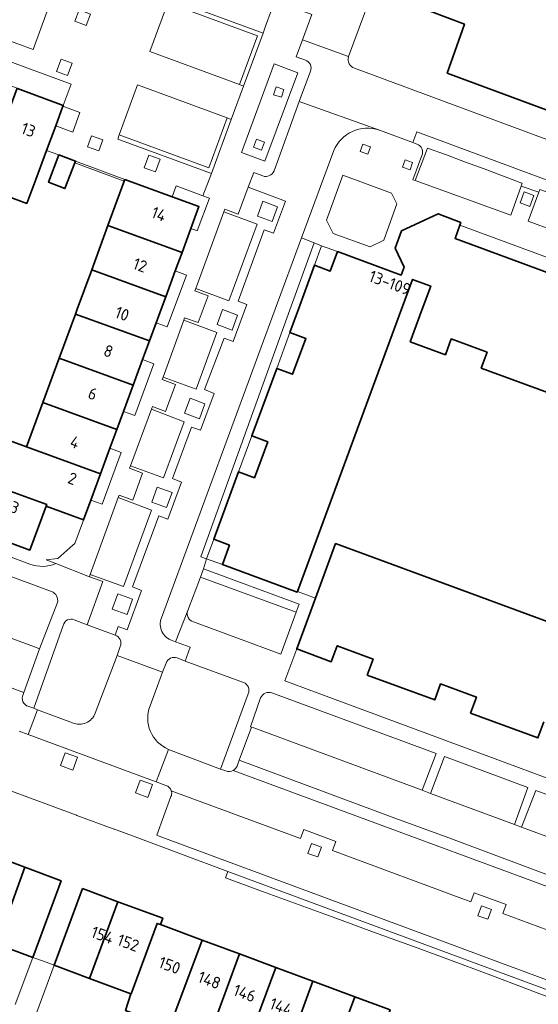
# Model space of a CAD drawing. Extents: x 152761 to 155748, y 459947 to 462743.
# Tile 147 of 256: x 154529 to 154589, y 461920 to 462033. Entities that reach past the tile are written whole.
import ezdxf
from ezdxf.enums import TextEntityAlignment as Align

# ---------------------------------------------------------------- set-up
doc = ezdxf.new("R2010")
doc.units = 0
doc.header["$LTSCALE"] = 0.75
for name, color, linetype, lineweight in [('B-RO-GR-BEPLANTING_CULTUUR_HEESTERS-GV', 251, 'CONTINUOUS', 18), ('B-RO-GR-BEPLANTING_CULTUUR_VASTE PLANTENVAK-GV', 251, 'CONTINUOUS', 18), ('B-RO-GR-GROENVOORZIENING-GV', 251, 'CONTINUOUS', 18), ('B-RO-GR-HAAG-GV', 251, 'CONTINUOUS', 13), ('B-RO-IE-TERREINAFSCHEIDING_KUNSTMATIG_MUUR-G', 251, 'IE-TERREINAFSCHEIDING-KUNSTMATIG-DICHT', 18), ('B-RO-OG-BEBOUWING-GV', 6, 'CONTINUOUS', 35), ('B-RO-OG-BEBOUWING-T18', 1, 'CONTINUOUS', 18), ('B-RO-OG-TERREIN_CULTUURSCHEIDING-GV', 251, 'CONTINUOUS', 18), ('B-RO-VH-VERHARDING_BETONSTRAATSTEEN-GV', 251, 'CONTINUOUS', 18), ('B-RO-VH-VERHARDING_STRAATBAKSTEEN-GV', 251, 'CONTINUOUS', 18), ('B-RO-VH-VERHARDING_TEGEL-GV', 251, 'CONTINUOUS', 18)]:
    doc.layers.add(name, color=color, linetype=linetype, lineweight=lineweight)
doc.styles.add('NLCS-ISO-M200-T18', font='NLCS-ISO.ttf', dxfattribs={"height": 0.36})
doc.linetypes.add('IE-TERREINAFSCHEIDING-KUNSTMATIG-DICHT', pattern='A,8,-1,[82,NLCS.SHX,S=0.75,R=90,X=0,Y=0],-1', length=10)

msp = doc.modelspace()

# ---------------------------------------------------------------- linework, layer by layer
at = {"layer": 'B-RO-GR-BEPLANTING_CULTUUR_HEESTERS-GV', "flags": 128}
for points in [[(154554.574, 462025.692), (154556.634, 462031.267), (154546.377, 462035.058), (154544.316, 462029.484)], [(154540.8, 462019.928), (154551.057, 462016.152), (154553.162, 462021.872), (154542.905, 462025.648)]]:
    msp.add_lwpolyline(points, close=True, dxfattribs=at)
at = {"layer": 'B-RO-GR-BEPLANTING_CULTUUR_VASTE PLANTENVAK-GV', "flags": 128}
for points in [[(154550.097, 461969.355), (154548.645, 461965.51)], [(154549.296, 461964.225), (154559.295, 461960.515), (154561.065, 461965.322), (154550.097, 461969.355)]]:
    msp.add_lwpolyline(points, dxfattribs=at)
msp.add_lwpolyline([(154550.45, 461970.29), (154550.097, 461969.355), (154561.065, 461965.322), (154561.41, 461966.26)], close=True, dxfattribs=at)
at = {"layer": 'B-RO-GR-BEPLANTING_CULTUUR_VASTE PLANTENVAK-GV'}
msp.add_lwpolyline([(154548.645, 461965.51, 0.4442711), (154549.296, 461964.225)], format="xyb", dxfattribs=at)
at = {"layer": 'B-RO-GR-GROENVOORZIENING-GV', "flags": 128}
for points in [[(154546.377, 462035.058), (154556.634, 462031.267), (154554.574, 462025.692), (154555.043, 462025.519), (154557.277, 462031.562), (154546.55, 462035.527)], [(154535.718, 462032.94), (154537.014, 462032.456), (154537.497, 462033.751), (154536.202, 462034.235)], [(154534.138, 462028.598), (154533.618, 462027.175), (154534.881, 462026.713), (154535.401, 462028.137)], [(154559.37, 462024.241), (154559.658, 462025.128), (154558.776, 462025.415), (154558.487, 462024.528)], [(154553.162, 462021.872), (154551.057, 462016.152), (154540.8, 462019.928), (154540.627, 462019.459), (154551.353, 462015.51), (154553.632, 462021.699)], [(154538.928, 462019.366), (154537.638, 462019.838), (154537.179, 462018.585), (154538.469, 462018.113)], [(154557.106, 462018.171), (154557.454, 462019.108), (154556.517, 462019.457), (154556.168, 462018.519)], [(154569.564, 462018.561), (154568.704, 462018.869), (154568.401, 462018.023), (154569.261, 462017.715)], [(154545.48, 462017.14), (154544.183, 462017.616), (154543.651, 462016.167), (154544.948, 462015.691)], [(154573.545, 462017.079), (154573.254, 462016.227), (154574.102, 462015.938), (154574.393, 462016.789)], [(154587.174, 462013.425), (154586.712, 462012.156), (154587.839, 462011.746), (154588.3, 462013.015)], [(154558.321, 462010.025), (154558.939, 462011.723), (154557.245, 462012.339), (154556.628, 462010.641)], [(154553.73, 461997.609), (154554.356, 461999.315), (154552.649, 461999.941), (154552.023, 461998.235)], [(154548.267, 461988.11), (154549.982, 461987.465), (154550.626, 461989.18), (154548.911, 461989.825)], [(154546.234, 461977.294), (154546.864, 461979.017), (154545.163, 461979.64), (154544.532, 461977.917)], [(154539.999, 461965.693), (154541.705, 461965.069), (154542.341, 461966.809), (154540.636, 461967.434)], [(154536.024, 461948.734), (154534.618, 461949.258), (154534.072, 461947.792), (154535.478, 461947.269)], [(154544.618, 461945.605), (154543.212, 461946.129), (154542.666, 461944.664), (154544.072, 461944.14)], [(154562.417, 461937.736), (154563.546, 461937.331), (154563.951, 461938.461), (154562.821, 461938.866)], [(154581.884, 461930.603), (154583.013, 461930.198), (154583.418, 461931.328), (154582.288, 461931.733)]]:
    msp.add_lwpolyline(points, close=True, dxfattribs=at)
msp.add_lwpolyline([(154608.647, 461915.152), (154553.259, 461935.671), (154552.977, 461934.925), (154557.205, 461933.381), (154561.421, 461931.842), (154565.615, 461930.31), (154570.458, 461928.542), (154574.495, 461927.068), (154578.758, 461925.511), (154583.062, 461923.902), (154587.669, 461922.148), (154593.152, 461920.06), (154598.26, 461918.115), (154602.06, 461916.668), (154605.389, 461915.401), (154608.671, 461914.151)], dxfattribs=at)
at = {"layer": 'B-RO-GR-HAAG-GV', "flags": 128}
for points in [[(154546.377, 462035.058), (154556.634, 462031.267), (154554.574, 462025.692), (154555.043, 462025.519), (154557.277, 462031.562), (154546.55, 462035.527)], [(154540.8, 462019.928), (154540.627, 462019.459), (154551.353, 462015.51), (154553.632, 462021.699), (154553.162, 462021.872), (154551.057, 462016.152)]]:
    msp.add_lwpolyline(points, close=True, dxfattribs=at)
msp.add_lwpolyline([(154608.647, 461915.152), (154553.259, 461935.671), (154552.977, 461934.925), (154557.205, 461933.381), (154561.421, 461931.842), (154565.615, 461930.31), (154570.458, 461928.542), (154574.495, 461927.068), (154578.758, 461925.511), (154583.062, 461923.902), (154587.669, 461922.148), (154593.152, 461920.06), (154598.26, 461918.115), (154602.06, 461916.668), (154605.389, 461915.401), (154608.671, 461914.151)], dxfattribs=at)
at = {"layer": 'B-RO-IE-TERREINAFSCHEIDING_KUNSTMATIG_MUUR-G', "flags": 128}
msp.add_lwpolyline([(154541.384, 462014.637), (154535.735, 462016.747)], dxfattribs=at)
at = {"layer": 'B-RO-OG-BEBOUWING-GV', "flags": 128}
for points in [[(154632.005, 462011.784), (154633.538, 462015.924), (154638.52, 462029.38), (154639.81, 462028.89), (154646.575, 462047.185), (154593.17, 462066.96), (154591.54, 462062.65), (154585.957, 462064.673), (154585.37, 462064.885), (154575.155, 462037.264), (154574.28, 462034.9), (154580.34, 462032.62), (154578.374, 462026.998), (154626.394, 462009.219)], [(154601.176, 462000), (154579.272, 462008.09), (154579.819, 462009.621), (154579.92, 462009.903), (154577.326, 462010.904), (154573.136, 462008.959), (154572.406, 462006.959), (154573.433, 462004.796), (154573.086, 462003.894), (154565.806, 462006.583), (154564.96, 462004.35), (154563.176, 462005.013), (154561.34, 462000), (154560.355, 461997.332), (154562.176, 461996.66), (154560.66, 461992.551), (154558.838, 461993.224), (154556.025, 461985.607), (154555.986, 461985.502), (154557.809, 461984.829), (154556.288, 461980.712), (154554.467, 461981.384), (154551.62, 461973.673), (154553.43, 461973), (154552.613, 461970.774), (154561.192, 461967.626), (154561.219, 461967.7), (154573.143, 462000), (154574.402, 462003.408), (154576.474, 462002.643), (154575.498, 462000), (154574.122, 461996.273), (154578.158, 461994.782), (154578.826, 461996.594), (154582.935, 461995.078), (154582.267, 461993.265), (154589.977, 461990.417)], [(154601.404, 461959.98), (154565.571, 461973.186), (154563.268, 461966.92), (154561.137, 461961.124), (154565.089, 461959.657), (154565.764, 461961.49), (154569.882, 461959.972), (154569.208, 461958.138), (154576.934, 461955.296), (154577.607, 461957.126), (154581.708, 461955.615), (154581.037, 461953.791), (154588.758, 461950.946), (154589.428, 461952.769)]]:
    msp.add_lwpolyline(points, dxfattribs=at)
for points in [[(154525.965, 462016.773), (154526.201, 462016.686), (154525.19, 462013.965), (154530.217, 462012.099), (154531.273, 462014.819), (154532.49, 462018.135), (154533.529, 462020.966), (154534.356, 462023.217), (154534.39, 462023.31), (154529.148, 462025.244), (154529.1, 462025.262)], [(154535.735, 462016.747), (154535.806, 462016.93), (154533.889, 462017.637), (154532.709, 462014.516), (154534.59, 462013.79)], [(154541.384, 462014.637), (154539.518, 462009.574), (154547.997, 462006.491), (154549.003, 462009.217), (154549.936, 462011.746), (154549.914, 462011.754), (154546.873, 462012.86), (154541.455, 462014.829)], [(154539.518, 462009.574), (154537.651, 462004.507), (154546.129, 462001.426), (154547.216, 462004.374), (154547.219, 462004.382), (154547.997, 462006.491)], [(154546.129, 462001.426), (154537.651, 462004.507), (154535.99, 462000), (154535.783, 461999.439), (154544.26, 461996.358), (154545.032, 461998.45), (154545.603, 462000)], [(154533.916, 461994.374), (154542.392, 461991.293), (154543.472, 461994.221), (154544.26, 461996.358), (154535.783, 461999.439)], [(154542.392, 461991.293), (154533.916, 461994.374), (154532.047, 461989.307), (154540.524, 461986.226), (154541.287, 461988.295), (154541.289, 461988.3)], [(154532.047, 461989.307), (154530.18, 461984.241), (154538.655, 461981.159), (154539.732, 461984.08), (154540.524, 461986.226)], [(154528.374, 461979.344), (154528.312, 461979.175), (154532.509, 461977.638), (154532.446, 461977.469), (154536.709, 461975.881), (154537.549, 461978.158), (154538.655, 461981.159), (154530.18, 461984.241), (154526.917, 461985.444), (154525.109, 461980.542)], [(154532.446, 461977.469), (154532.509, 461977.638), (154528.312, 461979.175), (154528.374, 461979.344), (154525.109, 461980.542), (154524.075, 461980.921), (154524.012, 461980.753), (154522.08, 461975.57), (154526.643, 461973.87), (154530.56, 461972.41)], [(154521.423, 461927.327), (154525.971, 461925.577), (154526.48, 461927.483), (154526.796, 461927.366), (154530.006, 461936.152), (154524.992, 461938.015), (154524.724, 461937.294), (154524.999, 461937.192)], [(154530.9, 461925.845), (154534.154, 461934.611), (154530.006, 461936.152), (154526.796, 461927.366)], [(154536.581, 461933.719), (154533.35, 461924.936), (154537.403, 461923.435), (154540.645, 461932.213)], [(154545.513, 461929.59), (154545.78, 461930.311), (154540.645, 461932.213), (154537.403, 461923.435), (154542.119, 461921.687), (154542.184, 461921.663), (154545.132, 461929.731)], [(154546.649, 461917.906), (154547.282, 461919.774), (154550.304, 461927.814), (154545.513, 461929.59), (154545.132, 461929.731), (154542.184, 461921.663), (154542.119, 461921.687), (154541.541, 461919.745)], [(154550.304, 461927.814), (154547.282, 461919.774), (154546.649, 461917.906), (154546.415, 461917.216), (154546.03, 461916.079), (154549.217, 461914.899), (154549.634, 461916.024), (154550.693, 461915.632), (154554.581, 461926.229)], [(154554.819, 461914.104), (154558.756, 461924.682), (154554.581, 461926.229), (154550.693, 461915.632)], [(154558.756, 461924.682), (154554.819, 461914.104), (154559.087, 461912.524), (154560.026, 461915.057), (154562.98, 461923.117), (154562.861, 461923.161)], [(154564.78, 461913.294), (154567.776, 461921.34), (154562.98, 461923.117), (154560.026, 461915.057)], [(154567.776, 461921.34), (154564.78, 461913.294), (154563.841, 461910.762), (154567.914, 461909.252), (154571.825, 461919.84)]]:
    msp.add_lwpolyline(points, close=True, dxfattribs=at)
at = {"layer": 'B-RO-OG-TERREIN_CULTUURSCHEIDING-GV', "flags": 128}
for points in [[(154533.063, 461967.692), (154514.229, 461974.624), (154511.879, 461968.485), (154512.144, 461968.387), (154518.68, 461965.97), (154524.267, 461963.903), (154531.393, 461961.267), (154531.68, 461961.157), (154533.73, 461966.43)], [(154534.398, 461963.824), (154531.022, 461954.337), (154531.45, 461954.173), (154535.465, 461952.679)], [(154540.331, 461962.698), (154537.151, 461963.896), (154535.647, 461964.463)], [(154538.052, 461953.785), (154540.556, 461960.391), (154540.923, 461961.422)], [(154546.174, 461959.492), (154545.777, 461958.455), (154544.331, 461954.62)], [(154555.05, 461957.297), (154548.373, 461959.747), (154547.447, 461960.101)], [(154546.466, 461949.636), (154552.406, 461947.389), (154555.583, 461955.978)], [(154575.482, 461944.952), (154577.095, 461949.151), (154558.276, 461956.091)], [(154556.995, 461955.524), (154555.83, 461952.23), (154555.936, 461952.186), (154556.2, 461952.089), (154575.482, 461944.952)], [(154603.185, 461939.529), (154596.406, 461942.028), (154588.512, 461944.94), (154586.852, 461940.744)], [(154586.852, 461940.744), (154602.566, 461934.929), (154603.802, 461938.205)]]:
    msp.add_lwpolyline(points, dxfattribs=at)
at = {"layer": 'B-RO-OG-TERREIN_CULTUURSCHEIDING-GV'}
for points in [[(154533.73, 461966.43, 0.3779365), (154533.063, 461967.692)], [(154535.647, 461964.463, 0.4746551), (154534.398, 461963.824)], [(154540.923, 461961.422, 0.4478635), (154540.331, 461962.698)], [(154547.447, 461960.101, 0.4250375), (154546.174, 461959.492)], [(154555.583, 461955.978, 0.4165281), (154555.05, 461957.297)], [(154558.276, 461956.091, 0.413205), (154556.995, 461955.524)], [(154544.331, 461954.62, 0.4099726), (154546.466, 461949.636)], [(154535.465, 461952.679, 0.4406124), (154538.052, 461953.785)]]:
    msp.add_lwpolyline(points, format="xyb", dxfattribs=at)
at = {"layer": 'B-RO-OG-TERREIN_CULTUURSCHEIDING-GV', "flags": 128}
msp.add_lwpolyline([(154578.037, 461948.803), (154576.435, 461944.6), (154586.05, 461941.041), (154587.585, 461945.282)], close=True, dxfattribs=at)
at = {"layer": 'B-RO-VH-VERHARDING_BETONSTRAATSTEEN-GV', "flags": 128}
for points in [[(154567.07, 462028.87), (154567.075, 462028.884), (154561.795, 462030.82), (154561.081, 462028.879), (154562.117, 462028.495)], [(154562.7, 462027.217), (154561.424, 462023.741), (154570.593, 462020.471), (154570.627, 462020.461), (154574.421, 462019.063), (154574.87, 462020.291), (154627.797, 462000.689), (154629.172, 462004.687), (154629.216, 462004.815), (154567.755, 462027.586)], [(154570.593, 462020.471), (154561.424, 462023.741), (154558.532, 462015.832)], [(154545.637, 461964.678), (154558.67, 462000), (154561.685, 462008.175), (154565.361, 462018.14)], [(154557.234, 462015.241), (154556.208, 462015.63), (154555.584, 462013.961), (154559.826, 462012.367), (154558.461, 462008.677), (154557.395, 462009.074), (154554.409, 462000.91), (154555.42, 462000.517), (154553.865, 461996.296), (154552.833, 461996.672), (154550.567, 461990.8), (154551.689, 461990.362), (154550.117, 461986.157), (154549.081, 461986.512), (154546.905, 461980.607), (154547.931, 461980.224), (154546.376, 461975.984), (154545.337, 461976.36), (154542.336, 461968.218), (154543.362, 461967.808), (154541.714, 461963.305), (154540.695, 461963.682), (154540.331, 461962.698)], [(154540.923, 461961.422), (154540.556, 461960.391), (154545.777, 461958.455), (154546.174, 461959.492)], [(154547.262, 461961.941), (154546.881, 461962.083)], [(154547.447, 461960.101), (154548.373, 461959.747), (154548.93, 461961.32), (154547.262, 461961.941)]]:
    msp.add_lwpolyline(points, dxfattribs=at)
at = {"layer": 'B-RO-VH-VERHARDING_BETONSTRAATSTEEN-GV'}
for points in [[(154562.117, 462028.495, -0.4434685), (154562.7, 462027.217)], [(154567.755, 462027.586, -0.455578), (154567.07, 462028.87)], [(154565.361, 462018.14, -0.3935866), (154570.593, 462020.471)], [(154558.532, 462015.832, -0.4072997), (154557.234, 462015.241)], [(154546.881, 461962.083, -0.4322396), (154545.637, 461964.678)], [(154540.331, 461962.698, -0.4478635), (154540.923, 461961.422)], [(154546.174, 461959.492, -0.4250375), (154547.447, 461960.101)]]:
    msp.add_lwpolyline(points, format="xyb", dxfattribs=at)
at = {"layer": 'B-RO-VH-VERHARDING_BETONSTRAATSTEEN-GV', "flags": 128}
msp.add_lwpolyline([(154563.983, 462007.236), (154563.118, 462007.589), (154560.359, 461999.936), (154550.158, 461971.678), (154550.785, 461971.451), (154551.62, 461973.673), (154554.467, 461981.384), (154555.986, 461985.502), (154556.025, 461985.607), (154558.838, 461993.224), (154560.355, 461997.332), (154561.34, 462000), (154563.176, 462005.013), (154563.984, 462007.236)], close=True, dxfattribs=at)
at = {"layer": 'B-RO-VH-VERHARDING_STRAATBAKSTEEN-GV', "flags": 128}
for points in [[(154530.935, 462029.7), (154532.548, 462034.071), (154511.967, 462041.667), (154510.354, 462037.296)], [(154558.553, 462028.054), (154554.791, 462017.921), (154557.494, 462016.918), (154561.256, 462027.05)], [(154559.37, 462024.241), (154558.487, 462024.528), (154558.776, 462025.415), (154559.658, 462025.128)], [(154557.106, 462018.171), (154556.168, 462018.519), (154556.517, 462019.457), (154557.454, 462019.108)], [(154586.844, 462014.079), (154586.964, 462014.41), (154586.921, 462014.425), (154582.598, 462016.06), (154580.438, 462016.829), (154578.27, 462017.638), (154576.092, 462018.42), (154574.7, 462014.7), (154585.642, 462010.767)], [(154572.605, 462012.03), (154571.991, 462013.278), (154566.409, 462015.317), (154564.538, 462010.193), (154565.292, 462008.662), (154569.533, 462007.113), (154571.09, 462007.88)], [(154599.819, 462009.305), (154599.926, 462009.615), (154595.59, 462011.22), (154591.198, 462012.869), (154588.967, 462013.682), (154588.86, 462013.39), (154587.646, 462010.065), (154598.601, 462006.026), (154599.568, 462008.628)], [(154549.575, 462002.36), (154553.373, 462000.969), (154556.583, 462009.703), (154552.787, 462011.148)], [(154545.82, 461992.222), (154549.61, 461990.831), (154551.994, 461997.332), (154548.193, 461998.726)], [(154544.494, 461988.576), (154542.097, 461982.07), (154545.872, 461980.694), (154548.229, 461987.118)], [(154537.489, 461969.661), (154541.295, 461968.284), (154544.502, 461977.017), (154540.699, 461978.439)], [(154554.558, 461948.388), (154572.078, 461941.891), (154578.567, 461939.5), (154591.492, 461934.691), (154595.79, 461933.122), (154597.95, 461932.309), (154600.167, 461931.5), (154602.35, 461930.669), (154604.726, 461929.798), (154606.13, 461933.61), (154602.566, 461934.929), (154586.852, 461940.744), (154586.05, 461941.041), (154576.435, 461944.6), (154575.482, 461944.952), (154556.2, 461952.089), (154555.936, 461952.186)], [(154562.417, 461937.736), (154562.821, 461938.866), (154563.951, 461938.461), (154563.546, 461937.331)], [(154581.884, 461930.603), (154582.288, 461931.733), (154583.418, 461931.328), (154583.013, 461930.198)]]:
    msp.add_lwpolyline(points, close=True, dxfattribs=at)
for points in [[(154473.39, 461977.022), (154473.514, 461976.976), (154494.367, 461969.278), (154529.885, 461956.131), (154531.68, 461961.157), (154531.393, 461961.267), (154524.267, 461963.903), (154518.68, 461965.97), (154512.144, 461968.387), (154511.879, 461968.485), (154511.009, 461968.807), (154506.543, 461970.459), (154500.008, 461972.876), (154499.812, 461972.949), (154498.989, 461973.253), (154494.385, 461974.956), (154487.883, 461977.361), (154487.693, 461977.431), (154486.823, 461977.753), (154482.258, 461979.442), (154475.767, 461981.843), (154475.45, 461981.96), (154473.865, 461977.574)], [(154529.813, 461955.924), (154529.885, 461956.131), (154494.367, 461969.278), (154473.514, 461976.976), (154473.39, 461977.022)], [(154529.357, 461951.736), (154530.383, 461951.35), (154531.45, 461954.173), (154531.022, 461954.337), (154530.453, 461954.555)], [(154552.996, 461947.166), (154552.406, 461947.389), (154546.466, 461949.636), (154545.278, 461946.536), (154545.043, 461945.919), (154546.148, 461945.507)], [(154619.329, 461922.647), (154606.54, 461927.37), (154606.804, 461928.051), (154604.91, 461928.76), (154604.65, 461928.08), (154604.16, 461928.26), (154604.282, 461928.593), (154553.868, 461947.236)], [(154597.267, 461920.486), (154597.314, 461920.616), (154598.647, 461924.3), (154599.141, 461925.515), (154584.723, 461930.851), (154585.105, 461931.882), (154581.447, 461933.238), (154581.065, 461932.202), (154565.216, 461938.069), (154565.598, 461939.1), (154561.941, 461940.456), (154561.558, 461939.425), (154546.756, 461944.903), (154546.798, 461944.774)], [(154546.756, 461944.903), (154561.558, 461939.425), (154561.941, 461940.456), (154565.598, 461939.1), (154565.216, 461938.069), (154581.065, 461932.202), (154581.447, 461933.238), (154585.105, 461931.882), (154584.723, 461930.851), (154599.141, 461925.515), (154600.478, 461925.02), (154600.861, 461926.051), (154604.518, 461924.696), (154604.136, 461923.665), (154608.242, 461922.121), (154608.283, 461922.143)], [(154546.733, 461944.248), (154545.11, 461939.81), (154545.383, 461939.709), (154558.364, 461934.9), (154564.861, 461932.492), (154577.808, 461927.695), (154584.273, 461925.3), (154597.267, 461920.486)]]:
    msp.add_lwpolyline(points, dxfattribs=at)
at = {"layer": 'B-RO-VH-VERHARDING_STRAATBAKSTEEN-GV'}
for points in [[(154530.453, 461954.555, -0.5082949), (154529.813, 461955.924)], [(154553.868, 461947.236, -0.2134008), (154552.996, 461947.166)], [(154546.148, 461945.507, -0.2557784), (154546.756, 461944.903)], [(154546.798, 461944.774, -0.1465001), (154546.733, 461944.248)]]:
    msp.add_lwpolyline(points, format="xyb", dxfattribs=at)
at = {"layer": 'B-RO-VH-VERHARDING_TEGEL-GV', "flags": 128}
for points in [[(154573.359, 462068.278), (154560.86, 462034.43), (154562.85, 462033.69), (154561.795, 462030.82), (154567.075, 462028.884), (154570.85, 462039.07), (154572.531, 462038.492), (154572.619, 462038.728), (154568.892, 462040.109), (154575.261, 462057.389), (154576.038, 462059.46), (154576.838, 462061.647), (154578.492, 462066.06), (154582.222, 462064.663), (154582.33, 462064.96)], [(154530.935, 462029.7), (154510.354, 462037.296), (154511.967, 462041.667), (154532.548, 462034.071)], [(154529.1, 462025.262), (154529.148, 462025.244), (154534.39, 462023.31), (154535.289, 462025.749), (154504.528, 462037.096), (154504.303, 462036.482), (154506.542, 462035.642), (154505.873, 462033.829), (154508.916, 462032.706), (154511.227, 462031.854), (154511.9, 462033.68), (154517.404, 462031.639), (154516.734, 462029.823), (154519.203, 462028.912), (154521.246, 462028.159), (154521.906, 462029.949), (154527.566, 462027.88), (154526.9, 462026.074)], [(154535.718, 462032.94), (154536.202, 462034.235), (154537.497, 462033.751), (154537.014, 462032.456)], [(154534.138, 462028.598), (154535.401, 462028.137), (154534.881, 462026.713), (154533.618, 462027.175)], [(154558.553, 462028.054), (154561.256, 462027.05), (154557.494, 462016.918), (154554.791, 462017.921)], [(154538.928, 462019.366), (154538.469, 462018.113), (154537.179, 462018.585), (154537.638, 462019.838)], [(154569.564, 462018.561), (154569.261, 462017.715), (154568.401, 462018.023), (154568.704, 462018.869)], [(154545.48, 462017.14), (154544.948, 462015.691), (154543.651, 462016.167), (154544.183, 462017.616)], [(154573.545, 462017.079), (154574.393, 462016.789), (154574.102, 462015.938), (154573.254, 462016.227)], [(154572.605, 462012.03), (154571.09, 462007.88), (154569.533, 462007.113), (154565.292, 462008.662), (154564.538, 462010.193), (154566.409, 462015.317), (154571.991, 462013.278)], [(154542.097, 461982.07), (154541.993, 461981.789), (154543.472, 461981.246), (154542.358, 461978.141), (154540.802, 461978.721), (154540.699, 461978.439), (154544.502, 461977.017), (154541.295, 461968.284), (154537.489, 461969.661), (154537.386, 461969.379), (154538.922, 461968.833), (154537.151, 461963.896), (154540.331, 461962.698), (154540.695, 461963.682), (154541.714, 461963.305), (154543.362, 461967.808), (154542.336, 461968.218), (154545.337, 461976.36), (154546.376, 461975.984), (154547.931, 461980.224), (154546.905, 461980.607), (154549.081, 461986.512), (154550.117, 461986.157), (154551.689, 461990.362), (154550.567, 461990.8), (154552.833, 461996.672), (154553.865, 461996.296), (154555.42, 462000.517), (154554.409, 462000.91), (154557.395, 462009.074), (154558.461, 462008.677), (154559.826, 462012.367), (154555.584, 462013.961), (154554.438, 462010.852), (154552.89, 462011.429), (154552.787, 462011.148), (154556.583, 462009.703), (154553.373, 462000.969), (154549.575, 462002.36), (154549.472, 462002.078), (154550.981, 462001.53), (154549.844, 461998.455), (154548.296, 461999.008), (154548.193, 461998.726), (154551.994, 461997.332), (154549.61, 461990.831), (154545.82, 461992.222), (154545.717, 461991.94), (154547.238, 461991.398), (154546.097, 461988.284), (154544.598, 461988.857), (154544.494, 461988.576), (154548.229, 461987.118), (154545.872, 461980.694)], [(154587.174, 462013.425), (154588.3, 462013.015), (154587.839, 462011.746), (154586.712, 462012.156)], [(154558.321, 462010.025), (154556.628, 462010.641), (154557.245, 462012.339), (154558.939, 462011.723)], [(154553.73, 461997.609), (154552.023, 461998.235), (154552.649, 461999.941), (154554.356, 461999.315)], [(154548.267, 461988.11), (154548.911, 461989.825), (154550.626, 461989.18), (154549.982, 461987.465)], [(154546.234, 461977.294), (154544.532, 461977.917), (154545.163, 461979.64), (154546.864, 461979.017)], [(154539.999, 461965.693), (154540.636, 461967.434), (154542.341, 461966.809), (154541.705, 461965.069)], [(154536.024, 461948.734), (154535.478, 461947.269), (154534.072, 461947.792), (154534.618, 461949.258)], [(154544.618, 461945.605), (154544.072, 461944.14), (154542.666, 461944.664), (154543.212, 461946.129)]]:
    msp.add_lwpolyline(points, close=True, dxfattribs=at)
for points in [[(154626.394, 462009.219), (154578.374, 462026.998), (154580.34, 462032.62), (154574.28, 462034.9), (154575.155, 462037.264), (154575.092, 462037.287), (154573.278, 462037.958), (154573.367, 462038.202), (154572.531, 462038.492), (154570.85, 462039.07), (154567.075, 462028.884), (154567.07, 462028.87)], [(154504.528, 462037.096), (154535.289, 462025.749), (154534.39, 462023.31), (154534.356, 462023.217), (154536.311, 462022.499), (154535.492, 462020.245), (154533.529, 462020.966), (154532.49, 462018.135), (154533.889, 462017.637), (154535.806, 462016.93), (154541.455, 462014.829), (154546.873, 462012.86), (154547.338, 462014.113), (154550.385, 462012.982), (154551.353, 462015.51), (154540.627, 462019.459), (154540.8, 462019.928), (154542.905, 462025.648), (154553.162, 462021.872), (154553.632, 462021.699), (154555.043, 462025.519), (154554.574, 462025.692), (154544.316, 462029.484), (154546.377, 462035.058)], [(154546.55, 462035.527), (154557.277, 462031.562), (154557.567, 462032.385), (154558.202, 462034.129)], [(154558.202, 462034.129), (154557.567, 462032.385), (154557.277, 462031.562), (154555.043, 462025.519), (154553.632, 462021.699), (154551.353, 462015.51), (154550.385, 462012.982), (154551.13, 462012.705), (154549.719, 462008.948), (154549.003, 462009.217), (154547.997, 462006.491), (154547.219, 462004.382), (154547.216, 462004.374), (154548.491, 462003.904), (154546.31, 461997.979), (154545.032, 461998.45), (154544.26, 461996.358), (154543.472, 461994.221), (154544.756, 461993.747), (154542.579, 461987.818), (154541.287, 461988.295), (154540.524, 461986.226), (154539.732, 461984.08), (154541.032, 461983.601), (154538.841, 461977.682), (154537.549, 461978.158), (154536.709, 461975.881), (154536.701, 461975.86), (154535.716, 461973.187)], [(154562.117, 462028.495), (154561.081, 462028.879), (154561.795, 462030.82), (154562.85, 462033.69)], [(154558.532, 462015.832), (154561.424, 462023.741), (154562.7, 462027.217)], [(154567.755, 462027.586), (154629.216, 462004.815), (154630.291, 462004.423), (154634.939, 462002.73)], [(154574.894, 462018.889), (154574.421, 462019.063), (154570.627, 462020.461), (154570.593, 462020.471)], [(154627.088, 462000.201), (154627.504, 462000.049), (154627.569, 462000.025), (154627.797, 462000.689), (154574.87, 462020.291), (154574.421, 462019.063), (154574.894, 462018.889)], [(154565.361, 462018.14), (154561.685, 462008.175), (154563.118, 462007.589)], [(154575.47, 462017.581), (154574.422, 462014.8), (154574.7, 462014.7), (154576.092, 462018.42), (154578.27, 462017.638), (154580.438, 462016.829), (154582.598, 462016.06), (154586.921, 462014.425), (154586.964, 462014.41), (154586.844, 462014.079)], [(154625.8, 461999.609), (154624.63, 461996.3), (154624.305, 461996.423), (154614.824, 462000), (154613.583, 462000.47), (154614.794, 462003.713), (154612.759, 462004.48), (154611.587, 462001.203), (154600.603, 462005.152), (154601.819, 462008.522), (154599.819, 462009.305), (154599.568, 462008.628), (154598.601, 462006.026), (154587.646, 462010.065), (154588.86, 462013.39), (154586.844, 462014.079), (154585.642, 462010.767), (154574.7, 462014.7), (154574.422, 462014.8), (154575.47, 462017.581)], [(154535.716, 461973.187), (154535.492, 461972.989), (154533.772, 461971.469), (154532.447, 461971.327), (154533.561, 461970.904), (154537.386, 461969.379), (154537.489, 461969.661), (154540.699, 461978.439), (154540.802, 461978.721), (154542.358, 461978.141), (154543.472, 461981.246), (154541.993, 461981.789), (154542.097, 461982.07), (154544.494, 461988.576), (154544.598, 461988.857), (154546.097, 461988.284), (154547.238, 461991.398), (154545.717, 461991.94), (154545.82, 461992.222), (154548.193, 461998.726), (154548.296, 461999.008), (154549.844, 461998.455), (154550.981, 462001.53), (154549.472, 462002.078), (154549.575, 462002.36), (154552.787, 462011.148), (154552.89, 462011.429), (154554.438, 462010.852), (154555.584, 462013.961), (154556.208, 462015.63), (154557.234, 462015.241)], [(154586.844, 462014.079), (154588.86, 462013.39), (154588.967, 462013.682), (154591.198, 462012.869), (154595.59, 462011.22), (154599.926, 462009.615), (154599.819, 462009.305), (154601.819, 462008.522), (154601.963, 462008.861), (154606.372, 462007.229), (154608.558, 462006.438), (154610.638, 462005.651), (154621.47, 462001.66), (154623.638, 462000.838), (154625.616, 461999.994), (154624.305, 461996.423), (154624.63, 461996.3), (154625.8, 461999.609)], [(154563.118, 462007.589), (154563.983, 462007.236), (154563.984, 462007.236), (154565.806, 462006.583), (154573.086, 462003.894), (154573.433, 462004.796), (154572.406, 462006.959), (154573.136, 462008.959), (154577.326, 462010.904), (154579.92, 462009.903), (154579.819, 462009.621), (154605.878, 462000), (154616.996, 461995.896), (154617.182, 461996.399), (154623.791, 461993.97)], [(154563.118, 462007.589), (154561.685, 462008.175), (154558.67, 462000), (154545.637, 461964.678)], [(154546.881, 461962.083), (154547.262, 461961.941), (154548.645, 461965.51), (154550.097, 461969.355), (154550.45, 461970.29), (154550.785, 461971.451), (154550.158, 461971.678), (154560.359, 461999.936), (154563.118, 462007.589)], [(154530.581, 461970.818), (154526.145, 461972.457), (154518.041, 461975.445), (154518.284, 461976.103), (154517.701, 461976.318), (154517.461, 461975.665), (154488.092, 461986.509), (154478.59, 461990), (154472.06, 461992.427)], [(154478.523, 461987.788), (154489.022, 461983.92), (154486.823, 461977.753), (154487.693, 461977.431), (154490.01, 461983.553), (154501.218, 461979.408), (154498.989, 461973.253), (154499.812, 461972.949), (154502.13, 461979.073), (154513.259, 461974.982), (154511.009, 461968.807), (154511.879, 461968.485), (154514.229, 461974.624), (154533.063, 461967.692)], [(154535.647, 461964.463), (154537.151, 461963.896), (154538.922, 461968.833), (154537.386, 461969.379), (154533.561, 461970.904)], [(154586.852, 461940.744), (154588.512, 461944.94), (154596.406, 461942.028), (154597.021, 461943.691), (154559.78, 461957.461), (154561.137, 461961.124), (154563.268, 461966.92), (154561.219, 461967.7), (154561.192, 461967.626), (154552.613, 461970.774), (154550.785, 461971.451), (154550.45, 461970.29), (154561.41, 461966.26), (154561.065, 461965.322), (154559.295, 461960.515), (154549.296, 461964.225)], [(154469.509, 461966.672), (154526.112, 461945.716), (154527.85, 461945.073), (154535.899, 461942.093), (154535.941, 461942.076), (154535.963, 461942.068), (154540.11, 461940.545)], [(154533.73, 461966.43), (154531.68, 461961.157), (154529.885, 461956.131), (154529.813, 461955.924)], [(154548.645, 461965.51), (154547.262, 461961.941), (154548.93, 461961.32), (154548.373, 461959.747), (154555.05, 461957.297)], [(154530.453, 461954.555), (154531.022, 461954.337), (154534.398, 461963.824)], [(154544.331, 461954.62), (154545.777, 461958.455), (154540.556, 461960.391), (154538.052, 461953.785)], [(154555.583, 461955.978), (154552.406, 461947.389), (154552.996, 461947.166)], [(154558.276, 461956.091), (154577.095, 461949.151), (154575.482, 461944.952), (154576.435, 461944.6), (154578.037, 461948.803), (154587.585, 461945.282), (154586.05, 461941.041), (154586.852, 461940.744)], [(154554.32, 461947.731), (154554.558, 461948.388), (154555.936, 461952.186), (154555.83, 461952.23), (154556.995, 461955.524)], [(154535.465, 461952.679), (154531.45, 461954.173), (154530.383, 461951.35)], [(154546.148, 461945.507), (154545.043, 461945.919), (154542.15, 461946.98), (154530.383, 461951.35), (154529.357, 461951.736)], [(154530.383, 461951.35), (154542.15, 461946.98), (154545.043, 461945.919), (154545.278, 461946.536), (154546.466, 461949.636)], [(154553.868, 461947.236), (154604.282, 461928.593), (154604.726, 461929.798), (154602.35, 461930.669), (154600.167, 461931.5), (154597.95, 461932.309), (154595.79, 461933.122), (154591.492, 461934.691), (154578.567, 461939.5), (154572.078, 461941.891), (154554.558, 461948.388)], [(154554.558, 461948.388), (154554.32, 461947.731)], [(154546.798, 461944.774), (154546.756, 461944.903)], [(154607.807, 461921.639), (154606.19, 461917.18), (154605.896, 461917.289), (154603.754, 461918.083), (154597.267, 461920.486), (154584.273, 461925.3), (154577.808, 461927.695), (154564.861, 461932.492), (154558.364, 461934.9), (154545.383, 461939.709), (154545.11, 461939.81), (154546.733, 461944.248)], [(154540.251, 461940.49), (154542.618, 461939.613), (154553.259, 461935.671), (154608.647, 461915.152)], [(154531.361, 461919.562), (154533.35, 461924.936), (154532.125, 461925.391), (154530.9, 461925.845), (154528.903, 461920.458)]]:
    msp.add_lwpolyline(points, dxfattribs=at)
at = {"layer": 'B-RO-VH-VERHARDING_TEGEL-GV'}
for points in [[(154562.7, 462027.217, 0.4434685), (154562.117, 462028.495)], [(154567.07, 462028.87, 0.455578), (154567.755, 462027.586)], [(154570.593, 462020.471, 0.3935866), (154565.361, 462018.14)], [(154575.47, 462017.581, 0.4310892), (154574.894, 462018.889)], [(154574.894, 462018.889, -0.4310892), (154575.47, 462017.581)], [(154557.234, 462015.241, 0.4072997), (154558.532, 462015.832)], [(154533.561, 461970.904, -0.1932826), (154530.581, 461970.818)], [(154533.063, 461967.692, -0.3779365), (154533.73, 461966.43)], [(154549.296, 461964.225, -0.4442711), (154548.645, 461965.51)], [(154534.398, 461963.824, -0.4746551), (154535.647, 461964.463)], [(154545.637, 461964.678, 0.4322396), (154546.881, 461962.083)], [(154555.05, 461957.297, -0.4165281), (154555.583, 461955.978)], [(154529.813, 461955.924, 0.5082949), (154530.453, 461954.555)], [(154556.995, 461955.524, -0.413205), (154558.276, 461956.091)], [(154546.466, 461949.636, -0.4099726), (154544.331, 461954.62)], [(154538.052, 461953.785, -0.4406124), (154535.465, 461952.679)], [(154552.996, 461947.166, 0.2134008), (154553.868, 461947.236)], [(154553.868, 461947.236, 0.153135), (154554.32, 461947.731)], [(154554.32, 461947.731, -0.153135), (154553.868, 461947.236)], [(154546.756, 461944.903, 0.2557784), (154546.148, 461945.507)], [(154546.733, 461944.248, 0.1465001), (154546.798, 461944.774)], [(154540.11, 461940.545, -0.0379829), (154540.251, 461940.49)]]:
    msp.add_lwpolyline(points, format="xyb", dxfattribs=at)

# ---------------------------------------------------------------- texts
at = {"layer": 'B-RO-OG-BEBOUWING-T18', "style": 'NLCS-ISO-M200-T18'}
for s, rotation, p in [('13', 339.8, (154530.41, 462020.515)), ('14', 339.8, (154545.348, 462010.866)), ('12', 339.8, (154543.195, 462005.031)), ('13-109', 339.8, (154571.802, 462003.021)), ('10', 339.8, (154541.143, 461999.467)), ('8', 339.8, (154539.569, 461995.199)), ('6', 339.8, (154537.771, 461990.321)), ('4', 339.8, (154535.725, 461984.773)), ('2', 339.6, (154535.44, 461980.622)), ('123', 339.6, (154528.123, 461977.587)), ('154', 339.8, (154538.884, 461928.394)), ('152', 339.7, (154541.836, 461927.506)), ('150', 339.6, (154546.577, 461924.93)), ('148', 339.7, (154551.13, 461923.242)), ('146', 339.7, (154555.169, 461921.746)), ('144', 339.7, (154559.344, 461920.198))]:
    msp.add_text(s, height=1.35, rotation=rotation, dxfattribs=at).set_placement(p, align=Align.MIDDLE)

doc.saveas('drawing.dxf')
